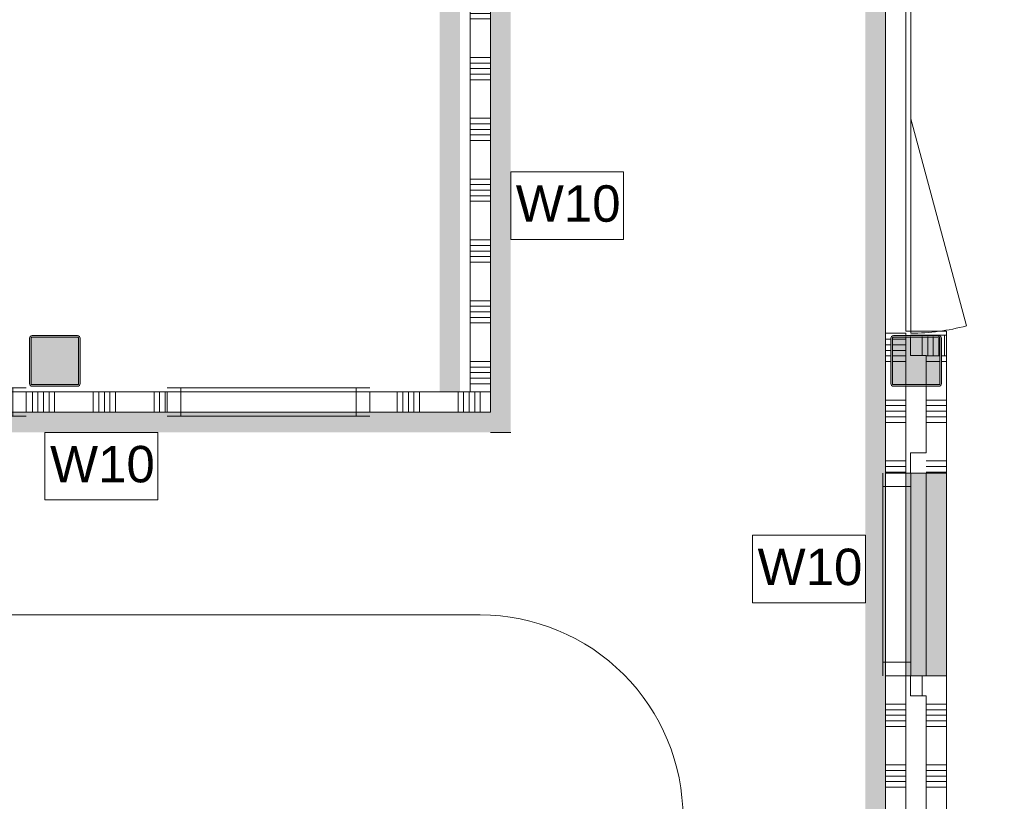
# Model space of a CAD drawing. Header units: millimetres. Extents: x -409 to 257590, y -7786 to 67330.
# Tile 184 of 210: x 85437 to 90296, y 15231 to 19086. Entities that reach past the tile are written whole.
import ezdxf

# ---------------------------------------------------------------- set-up
doc = ezdxf.new("R2010")
doc.units = ezdxf.units.MM
doc.header["$MEASUREMENT"] = 0
for name, color, linetype in [('Info Wandafwerking aanduiding', 7, 'Continuous'), ('Info Wandafwerking aanduiding Doorsnede-arcering', 7, 'Continuous'), ('New_22 NC Binnenwanden', 7, 'Continuous'), ('New_22 NC Binnenwanden Afdek-arcering', 7, 'Continuous'), ('New_22 NC Binnenwanden Deuren', 7, 'Continuous'), ('New_22 NC Binnenwanden Doorsnede-arcering', 7, 'Continuous'), ('New_22 NC Binnenwanden Laagscheidingslijnen', 7, 'Continuous'), ('New_22 NC Binnenwanden Ramen', 7, 'Continuous'), ('New_Info Wandafwerking aanduiding', 7, 'Continuous'), ('New_Info Wandafwerking aanduiding Doorsnede-arcering', 7, 'Continuous'), ('New_Z Ruimtefuncties Zone omranding', 7, 'Continuous'), ('S-COLS-____-OTLN.RVT S', 7, 'Continuous'), ('S-COLS-____-OTLN.RVT S 2D arcering', 7, 'Continuous')]:
    doc.layers.add(name, color=color, linetype=linetype)
doc.styles.add('GENERATED_STYLE_1', font='txt')

# ---------------------------------------------------------------- blocks, each defined once
blk = doc.blocks.new('*X80')
at = {"layer": 'New_22 NC Binnenwanden Doorsnede-arcering', "color": 254, "linetype": 'Continuous', "lineweight": 0, "true_color": 0xe9ebeb}
for p, q in [((87733, 21300), (87660, 21300)), ((87760, 21300), (87733, 21300)), ((87733, 21272.6), (87660, 21272.6)), ((87733, 21245.1), (87660, 21245.1)), ((87760, 21272.6), (87733, 21272.6)), ((87760, 21245.1), (87733, 21245.1)), ((87733, 21217.7), (87660, 21217.7)), ((87733, 21190.3), (87660, 21190.3)), ((87760, 21217.7), (87733, 21217.7)), ((87760, 21190.3), (87733, 21190.3)), ((87733, 21000), (87660, 21000)), ((87760, 21000), (87733, 21000)), ((87733, 20972.6), (87660, 20972.6)), ((87733, 20945.1), (87660, 20945.1)), ((87760, 20972.6), (87733, 20972.6)), ((87760, 20945.1), (87733, 20945.1)), ((87733, 20917.7), (87660, 20917.7)), ((87760, 20917.7), (87733, 20917.7)), ((87733, 20890.3), (87660, 20890.3)), ((87760, 20890.3), (87733, 20890.3)), ((87733, 20700), (87660, 20700)), ((87760, 20700), (87733, 20700)), ((87733, 20672.6), (87660, 20672.6)), ((87760, 20672.6), (87733, 20672.6)), ((87733, 20645.1), (87660, 20645.1)), ((87733, 20617.7), (87660, 20617.7)), ((87760, 20645.1), (87733, 20645.1)), ((87760, 20617.7), (87733, 20617.7)), ((87733, 20590.3), (87660, 20590.3)), ((87760, 20590.3), (87733, 20590.3)), ((87733, 20400), (87660, 20400)), ((87733, 20372.6), (87660, 20372.6)), ((87760, 20400), (87733, 20400)), ((87760, 20372.6), (87733, 20372.6)), ((87733, 20345.1), (87660, 20345.1)), ((87733, 20317.7), (87660, 20317.7)), ((87760, 20345.1), (87733, 20345.1)), ((87760, 20317.7), (87733, 20317.7)), ((87733, 20290.3), (87660, 20290.3)), ((87760, 20290.3), (87733, 20290.3)), ((87733, 20100), (87660, 20100)), ((87733, 20072.6), (87660, 20072.6)), ((87760, 20100), (87733, 20100)), ((87760, 20072.6), (87733, 20072.6)), ((87733, 20045.1), (87660, 20045.1)), ((87733, 20017.7), (87660, 20017.7)), ((87760, 20045.1), (87733, 20045.1)), ((87760, 20017.7), (87733, 20017.7)), ((87733, 19990.3), (87660, 19990.3)), ((87760, 19990.3), (87733, 19990.3)), ((87733, 19800), (87660, 19800)), ((87760, 19800), (87733, 19800)), ((87733, 19772.6), (87660, 19772.6)), ((87733, 19745.1), (87660, 19745.1)), ((87760, 19772.6), (87733, 19772.6)), ((87760, 19745.1), (87733, 19745.1)), ((87733, 19717.7), (87660, 19717.7)), ((87733, 19690.3), (87660, 19690.3)), ((87760, 19717.7), (87733, 19717.7)), ((87760, 19690.3), (87733, 19690.3)), ((87733, 19500), (87660, 19500)), ((87760, 19500), (87733, 19500)), ((87733, 19472.6), (87660, 19472.6)), ((87733, 19445.1), (87660, 19445.1)), ((87760, 19472.6), (87733, 19472.6)), ((87760, 19445.1), (87733, 19445.1)), ((87733, 19417.7), (87660, 19417.7)), ((87733, 19390.3), (87660, 19390.3)), ((87760, 19417.7), (87733, 19417.7)), ((87760, 19390.3), (87733, 19390.3)), ((87733, 19200), (87660, 19200)), ((87760, 19200), (87733, 19200)), ((87733, 19172.6), (87660, 19172.6)), ((87733, 19145.1), (87660, 19145.1)), ((87760, 19172.6), (87733, 19172.6)), ((87760, 19145.1), (87733, 19145.1)), ((87733, 19117.7), (87660, 19117.7)), ((87760, 19117.7), (87733, 19117.7)), ((87733, 19090.3), (87660, 19090.3)), ((87760, 19090.3), (87733, 19090.3)), ((87733, 18900), (87660, 18900)), ((87760, 18900), (87733, 18900)), ((87733, 18872.6), (87660, 18872.6)), ((87760, 18872.6), (87733, 18872.6)), ((87733, 18845.1), (87660, 18845.1)), ((87733, 18817.7), (87660, 18817.7)), ((87760, 18845.1), (87733, 18845.1)), ((87760, 18817.7), (87733, 18817.7)), ((87733, 18790.3), (87660, 18790.3)), ((87760, 18790.3), (87733, 18790.3)), ((87733, 18600), (87660, 18600)), ((87733, 18572.6), (87660, 18572.6)), ((87760, 18600), (87733, 18600)), ((87760, 18572.6), (87733, 18572.6)), ((87733, 18545.1), (87660, 18545.1)), ((87733, 18517.7), (87660, 18517.7)), ((87760, 18545.1), (87733, 18545.1)), ((87760, 18517.7), (87733, 18517.7)), ((87733, 18490.3), (87660, 18490.3)), ((87760, 18490.3), (87733, 18490.3)), ((87733, 18300), (87660, 18300)), ((87733, 18272.6), (87660, 18272.6)), ((87760, 18300), (87733, 18300)), ((87760, 18272.6), (87733, 18272.6)), ((87733, 18245.1), (87660, 18245.1)), ((87760, 18245.1), (87733, 18245.1)), ((87733, 18217.7), (87660, 18217.7)), ((87733, 18190.3), (87660, 18190.3)), ((87760, 18217.7), (87733, 18217.7)), ((87760, 18190.3), (87733, 18190.3)), ((87733, 18000), (87660, 18000)), ((87760, 18000), (87733, 18000)), ((87733, 17972.6), (87660, 17972.6)), ((87733, 17945.1), (87660, 17945.1)), ((87760, 17972.6), (87733, 17972.6)), ((87760, 17945.1), (87733, 17945.1)), ((87733, 17917.7), (87660, 17917.7)), ((87733, 17890.3), (87660, 17890.3)), ((87760, 17917.7), (87733, 17917.7)), ((87760, 17890.3), (87733, 17890.3)), ((87733, 17700), (87660, 17700)), ((87760, 17700), (87733, 17700)), ((87733, 17672.6), (87660, 17672.6)), ((87733, 17645.1), (87660, 17645.1)), ((87760, 17672.6), (87733, 17672.6)), ((87760, 17645.1), (87733, 17645.1)), ((87733, 17617.7), (87660, 17617.7)), ((87733, 17590.3), (87660, 17590.3)), ((87760, 17617.7), (87733, 17617.7)), ((87760, 17590.3), (87733, 17590.3)), ((87733, 17400), (87660, 17400)), ((87760, 17400), (87733, 17400)), ((87733, 17372.6), (87660, 17372.6)), ((87733, 17345.1), (87660, 17345.1)), ((87760, 17372.6), (87733, 17372.6)), ((87760, 17345.1), (87733, 17345.1)), ((87733, 17317.7), (87660, 17317.7)), ((87760, 17317.7), (87733, 17317.7)), ((87733, 17290.3), (87660, 17290.3)), ((87760, 17290.3), (87733, 17290.3))]:
    blk.add_line(p, q, dxfattribs=at)
blk = doc.blocks.new('Wall_5_2', base_point=(87660, 17250))
at = {"layer": 'New_22 NC Binnenwanden', "color": 8, "linetype": 'Continuous', "lineweight": 0, "true_color": 0x778488, "flags": 128}
for points in [[(87660, 21350), (87760, 21350)], [(87660, 21350), (87660, 17250)], [(87760, 17250), (87760, 21350)]]:
    blk.add_lwpolyline(points, dxfattribs=at)
at = {"layer": 'New_22 NC Binnenwanden Laagscheidingslijnen', "color": 8, "linetype": 'Continuous', "lineweight": 0, "true_color": 0x778488}
blk.add_line((87760, 17250), (87660, 17250), dxfattribs=at)
at = {"layer": 'New_22 NC Binnenwanden', "color": 8, "lineweight": 0, "true_color": 0x778488}
blk.add_blockref('*X80', (0, 0), dxfattribs=at)
blk = doc.blocks.new('*X602')
at = {"layer": 'New_22 NC Binnenwanden Doorsnede-arcering', "color": 254, "linetype": 'Continuous', "lineweight": 0, "true_color": 0xe9ebeb}
for p, q in [((85500, 17250), (85500, 17150)), ((85527.4, 17250), (85527.4, 17150)), ((85554.9, 17250), (85554.9, 17150)), ((85582.3, 17250), (85582.3, 17150)), ((85609.7, 17250), (85609.7, 17150)), ((85800, 17250), (85800, 17150)), ((85827.4, 17250), (85827.4, 17150)), ((85854.9, 17250), (85854.9, 17150)), ((85882.3, 17250), (85882.3, 17150)), ((85909.7, 17250), (85909.7, 17150)), ((86100, 17250), (86100, 17150)), ((86127.4, 17250), (86127.4, 17150)), ((86154.9, 17250), (86154.9, 17150))]:
    blk.add_line(p, q, dxfattribs=at)
blk = doc.blocks.new('*X603')
at = {"layer": 'New_22 NC Binnenwanden Doorsnede-arcering', "color": 254, "linetype": 'Continuous', "lineweight": 0, "true_color": 0xe9ebeb}
for p, q in [((87300, 17250), (87300, 17150)), ((87327.4, 17250), (87327.4, 17150)), ((87354.9, 17250), (87354.9, 17150)), ((87382.3, 17250), (87382.3, 17150)), ((87409.7, 17250), (87409.7, 17150)), ((87600, 17250), (87600, 17150)), ((87627.4, 17250), (87627.4, 17150)), ((87654.9, 17250), (87654.9, 17150)), ((87682.3, 17227.7), (87682.3, 17150)), ((87709.7, 17200.3), (87709.7, 17150))]:
    blk.add_line(p, q, dxfattribs=at)
blk = doc.blocks.new('R1 22_8')
at = {"layer": 'New_22 NC Binnenwanden Ramen', "color": 1, "linetype": 'Continuous', "lineweight": 0}
for p, q in [((-500, 0), (-433, 0)), ((-433, 0), (-433, -139)), ((-433, 0), (433, 0)), ((433, -139), (433, 0)), ((433, 0), (500, 0)), ((-433, -139), (-500, -139)), ((433, -139), (-433, -139)), ((500, -139), (433, -139))]:
    blk.add_line(p, q, dxfattribs=at)
at = {"layer": 'New_22 NC Binnenwanden Ramen', "color": 9, "linetype": 'Continuous', "lineweight": 0}
for p, q in [((-500, -19), (500, -19)), ((-500, -119), (500, -119))]:
    blk.add_line(p, q, dxfattribs=at)
at = {"layer": 'New_22 NC Binnenwanden Ramen', "color": 7, "linetype": 'Continuous', "lineweight": 0}
for p, q in [((-500, -119), (-500, -19)), ((-500, -119), (-500, -19)), ((500, -119), (500, -19)), ((500, -119), (500, -19))]:
    blk.add_line(p, q, dxfattribs=at)
blk = doc.blocks.new('*X609')
at = {"layer": 'New_22 NC Binnenwanden Doorsnede-arcering', "color": 254, "linetype": 'Continuous', "lineweight": 0, "true_color": 0xe9ebeb}
for p, q in [((87682.3, 17250), (87682.3, 17227.7)), ((87709.7, 17250), (87709.7, 17200.3))]:
    blk.add_line(p, q, dxfattribs=at)
blk = doc.blocks.new('Wall_131_2', base_point=(62280, 17250))
at = {"layer": 'New_22 NC Binnenwanden', "color": 8, "linetype": 'Continuous', "lineweight": 0, "true_color": 0x778488}
for p, q in [((85469.6, 17250), (85469.6, 17150)), ((86164.6, 17250), (86164.6, 17150)), ((87164.6, 17250), (87164.6, 17150))]:
    blk.add_line(p, q, dxfattribs=at)
at = {"layer": 'New_22 NC Binnenwanden', "color": 8, "linetype": 'Continuous', "lineweight": 0, "true_color": 0x778488, "flags": 128}
for points in [[(86164.6, 17250), (85469.6, 17250)], [(87660, 17250), (87164.6, 17250)], [(87760, 17150), (87760, 17250)], [(85469.6, 17150), (86164.6, 17150)], [(87164.6, 17150), (87760, 17150)]]:
    blk.add_lwpolyline(points, dxfattribs=at)
at = {"layer": 'New_22 NC Binnenwanden Laagscheidingslijnen', "color": 8, "linetype": 'Continuous', "lineweight": 0, "true_color": 0x778488}
blk.add_line((87760, 17250), (87660, 17250), dxfattribs=at)
at = {"layer": 'New_22 NC Binnenwanden', "color": 8, "lineweight": 0, "true_color": 0x778488}
for name in ['*X602', '*X603', '*X609']:
    blk.add_blockref(name, (0, 0), dxfattribs=at)
at = {"layer": 'New_22 NC Binnenwanden Ramen', "color": 1, "linetype": 'Continuous', "lineweight": 0, "zscale": 1000, "rotation": 180}
for p in [(84969.6, 17131), (86664.6, 17131)]:
    blk.add_blockref('R1 22_8', p, dxfattribs=at)
blk = doc.blocks.new('*X886')
at = {"layer": 'New_22 NC Binnenwanden Doorsnede-arcering', "color": 254, "linetype": 'Continuous', "lineweight": 0, "true_color": 0xe9ebeb}
for p, q in [((89710, 21327.4), (89810, 21327.4)), ((89710, 21300), (89810, 21300)), ((89710, 21109.7), (89810, 21109.7)), ((89710, 21082.3), (89810, 21082.3))]:
    blk.add_line(p, q, dxfattribs=at)
blk = doc.blocks.new('*X887')
at = {"layer": 'New_22 NC Binnenwanden Doorsnede-arcering', "color": 254, "linetype": 'Continuous', "lineweight": 0, "true_color": 0xe9ebeb}
for p, q in [((89710, 17509.7), (89735.3, 17509.7)), ((89710, 17482.3), (89735, 17482.3)), ((89710, 17454.9), (89735, 17454.9)), ((89710, 17427.4), (89735, 17427.4)), ((89710, 17400), (89735, 17400)), ((89710, 17209.7), (89810, 17209.7)), ((89710, 17182.3), (89810, 17182.3)), ((89710, 17154.9), (89810, 17154.9)), ((89710, 17127.4), (89810, 17127.4)), ((89710, 17100), (89810, 17100)), ((89710, 16909.7), (89810, 16909.7)), ((89710, 16882.3), (89810, 16882.3)), ((89710, 16854.9), (89810, 16854.9))]:
    blk.add_line(p, q, dxfattribs=at)
blk = doc.blocks.new('*X888')
at = {"layer": 'New_22 NC Binnenwanden Doorsnede-arcering', "color": 254, "linetype": 'Continuous', "lineweight": 0, "true_color": 0xe9ebeb}
for p, q in [((89710, 19609.7), (89810, 19609.7)), ((89710, 19582.3), (89810, 19582.3)), ((89710, 19554.9), (89810, 19554.9))]:
    blk.add_line(p, q, dxfattribs=at)
blk = doc.blocks.new('*X889')
at = {"layer": 'New_22 NC Binnenwanden Doorsnede-arcering', "color": 254, "linetype": 'Continuous', "lineweight": 0, "true_color": 0xe9ebeb}
for p, q in [((89710, 15709.7), (89810, 15709.7)), ((89710, 15682.3), (89810, 15682.3)), ((89710, 15654.9), (89810, 15654.9)), ((89710, 15627.4), (89810, 15627.4)), ((89710, 15600), (89810, 15600)), ((89710, 15409.7), (89810, 15409.7)), ((89710, 15382.3), (89810, 15382.3)), ((89710, 15354.9), (89810, 15354.9)), ((89710, 15327.4), (89810, 15327.4)), ((89710, 15300), (89810, 15300)), ((89710, 15109.7), (89810, 15109.7)), ((89710, 15082.3), (89810, 15082.3)), ((89710, 15054.9), (89810, 15054.9)), ((89710, 15027.4), (89810, 15027.4)), ((89710, 15000), (89810, 15000)), ((89710, 14809.7), (89810, 14809.7)), ((89710, 14782.3), (89810, 14782.3)), ((89710, 14754.9), (89810, 14754.9)), ((89710, 14727.4), (89810, 14727.4)), ((89710, 14700), (89810, 14700))]:
    blk.add_line(p, q, dxfattribs=at)
blk = doc.blocks.new('*X890')
at = {"layer": 'New_22 NC Binnenwanden Doorsnede-arcering', "color": 254, "linetype": 'Continuous', "lineweight": 0, "true_color": 0xe9ebeb}
for p, q in [((89743.3, 17509.7), (89810, 17509.7)), ((89743, 17482.3), (89810, 17482.3)), ((89743, 17454.9), (89810, 17454.9)), ((89743, 17427.4), (89810, 17427.4)), ((89743, 17400), (89810, 17400))]:
    blk.add_line(p, q, dxfattribs=at)
blk = doc.blocks.new('R1 22_3')
at = {"layer": 'New_22 NC Binnenwanden Ramen', "color": 1, "linetype": 'Continuous', "lineweight": 0}
for p, q in [((-500, 0), (-433, 0)), ((-433, 0), (-433, -139)), ((-433, 0), (433, 0)), ((433, -139), (433, 0)), ((433, 0), (500, 0)), ((-433, -139), (-500, -139)), ((433, -139), (-433, -139)), ((500, -139), (433, -139))]:
    blk.add_line(p, q, dxfattribs=at)
at = {"layer": 'New_22 NC Binnenwanden Ramen', "color": 9, "linetype": 'Continuous', "lineweight": 0}
for p, q in [((-500, -14), (500, -14)), ((-500, -114), (500, -114))]:
    blk.add_line(p, q, dxfattribs=at)
at = {"layer": 'New_22 NC Binnenwanden Ramen', "color": 7, "linetype": 'Continuous', "lineweight": 0}
for p, q in [((-500, -14), (-500, -114)), ((-500, -14), (-500, -114)), ((500, -14), (500, -114)), ((500, -14), (500, -114))]:
    blk.add_line(p, q, dxfattribs=at)
blk = doc.blocks.new('D1 zl1-b 22_3')
at = {"layer": 'New_22 NC Binnenwanden Deuren', "color": 1, "linetype": 'Continuous', "lineweight": 0}
for p, q in [((700, 0), (-321, 273.6)), ((-700, 0), (-357, 0)), ((700, 0), (-357, 0))]:
    blk.add_line(p, q, dxfattribs=at)
at = {"layer": 'New_22 NC Binnenwanden Deuren', "color": 7, "linetype": 'Continuous', "lineweight": 0}
for p, q in [((-700, -125), (-700, -25)), ((-700, -125), (-700, -25)), ((700, -125), (700, -25)), ((700, -125), (700, -25))]:
    blk.add_line(p, q, dxfattribs=at)
at = {"layer": 'New_22 NC Binnenwanden Deuren', "color": 1, "linetype": 'Continuous', "lineweight": 0}
blk.add_arc((700, 0), 1057, 165, 180, dxfattribs=at)
blk = doc.blocks.new('D1 zl1-a 22')
at = {"layer": 'New_22 NC Binnenwanden Deuren', "color": 1, "linetype": 'Continuous', "lineweight": 0}
for p, q in [((57, 0), (-964, 273.6)), ((57, 0), (-1000, 0)), ((1000, 0), (57, 0))]:
    blk.add_line(p, q, dxfattribs=at)
at = {"layer": 'New_22 NC Binnenwanden Deuren', "color": 7, "linetype": 'Continuous', "lineweight": 0}
for p, q in [((-1000, -125), (-1000, -25)), ((-1000, -125), (-1000, -25)), ((1000, -125), (1000, -25)), ((1000, -125), (1000, -25))]:
    blk.add_line(p, q, dxfattribs=at)
at = {"layer": 'New_22 NC Binnenwanden Deuren', "color": 1, "linetype": 'Continuous', "lineweight": 0}
blk.add_arc((57, 0), 1057, 165, 180, dxfattribs=at)
blk = doc.blocks.new('Wall_220_2', base_point=(89810, 21350))
at = {"layer": 'New_22 NC Binnenwanden', "color": 8, "linetype": 'Continuous', "lineweight": 0, "true_color": 0x778488}
for p, q in [((89710, 21060), (89810, 21060)), ((89710, 19660), (89810, 19660)), ((89710, 19540), (89810, 19540)), ((89710, 17540), (89810, 17540)), ((89710, 16850), (89810, 16850)), ((89710, 15850), (89810, 15850))]:
    blk.add_line(p, q, dxfattribs=at)
at = {"layer": 'New_22 NC Binnenwanden', "color": 8, "linetype": 'Continuous', "lineweight": 0, "true_color": 0x778488, "flags": 128}
for points in [[(89710, 21350), (89710, 21060)], [(89810, 21350), (89710, 21350)], [(89810, 21060), (89810, 21350)], [(89710, 19660), (89710, 19540)], [(89810, 19540), (89810, 19660)], [(89710, 17540), (89710, 16850)], [(89810, 17525), (89810, 17540)], [(89810, 17283), (89810, 17517)], [(89810, 16850), (89810, 17275)], [(89710, 15850), (89710, 14600)], [(89810, 14600), (89810, 15850)], [(89810, 14600), (89710, 14600)]]:
    blk.add_lwpolyline(points, dxfattribs=at)
at = {"layer": 'New_22 NC Binnenwanden', "color": 8, "lineweight": 0, "true_color": 0x778488}
for name in ['*X886', '*X888', '*X887', '*X890', '*X889']:
    blk.add_blockref(name, (0, 0), dxfattribs=at)
at = {"layer": 'New_22 NC Binnenwanden Deuren', "color": 1, "linetype": 'Continuous', "lineweight": 0, "xscale": -1, "zscale": 1000, "rotation": 270}
for name, p in [('D1 zl1-b 22_3', (89835, 20360)), ('D1 zl1-a 22', (89835, 18540))]:
    blk.add_blockref(name, p, dxfattribs=at)
at = {"layer": 'New_22 NC Binnenwanden Ramen', "color": 1, "linetype": 'Continuous', "lineweight": 0, "zscale": 1000, "rotation": 90}
blk.add_blockref('R1 22_3', (89696, 16350), dxfattribs=at)
blk = doc.blocks.new('Slab_11_2', base_point=(89810, 15850))
at = {"layer": 'New_22 NC Binnenwanden Afdek-arcering', "linetype": 'Continuous', "lineweight": 0, "true_color": 0xffffff}
blk.add_hatch(color=7, dxfattribs=at).paths.add_polyline_path([(89810, 15850), (90010, 15850), (90010, 16850), (89810, 16850)])
at = {"layer": 'New_22 NC Binnenwanden', "color": 1, "linetype": 'Continuous', "lineweight": 0, "flags": 128}
blk.add_lwpolyline([(89810, 15850), (90010, 15850), (90010, 16850), (89810, 16850)], close=True, dxfattribs=at)
blk = doc.blocks.new('*X1271')
at = {"layer": 'New_22 NC Binnenwanden Doorsnede-arcering', "color": 254, "linetype": 'Continuous', "lineweight": 0, "true_color": 0xe9ebeb}
for p, q in [((89917.7, 17475.3), (89917.7, 17517)), ((89945.1, 17475.3), (89945.1, 17517)), ((89972.6, 17492.6), (89972.6, 17515.5)), ((89917.7, 17437.7), (89917.7, 17475.3)), ((89945.1, 17465.1), (89945.1, 17475.3))]:
    blk.add_line(p, q, dxfattribs=at)
blk = doc.blocks.new('*X1272')
at = {"layer": 'New_22 NC Binnenwanden Doorsnede-arcering', "color": 254, "linetype": 'Continuous', "lineweight": 0, "true_color": 0xe9ebeb}
for p, q in [((89917.7, 17525), (89917.7, 17530)), ((89945.1, 17525), (89945.1, 17530)), ((89972.6, 17523.5), (89972.6, 17530)), ((90000, 17520), (90000, 17530))]:
    blk.add_line(p, q, dxfattribs=at)
blk = doc.blocks.new('*X1273')
at = {"layer": 'New_22 NC Binnenwanden Doorsnede-arcering', "color": 254, "linetype": 'Continuous', "lineweight": 0, "true_color": 0xe9ebeb}
blk.add_line((89890.3, 17525), (89890.3, 17530), dxfattribs=at)
blk = doc.blocks.new('*X1274')
at = {"layer": 'New_22 NC Binnenwanden Doorsnede-arcering', "color": 254, "linetype": 'Continuous', "lineweight": 0, "true_color": 0xe9ebeb}
for p, q in [((89890.3, 17475.3), (89890.3, 17517)), ((89890.3, 17430), (89890.3, 17475.3))]:
    blk.add_line(p, q, dxfattribs=at)
blk = doc.blocks.new('*X1275')
at = {"layer": 'New_22 NC Binnenwanden Doorsnede-arcering', "color": 254, "linetype": 'Continuous', "lineweight": 0, "true_color": 0xe9ebeb}
for p, q in [((89972.6, 17475.3), (89972.6, 17492.6)), ((89945.1, 17430), (89945.1, 17465.1)), ((89972.6, 17430), (89972.6, 17475.3)), ((89917.7, 17430), (89917.7, 17437.7))]:
    blk.add_line(p, q, dxfattribs=at)
blk = doc.blocks.new('*X1276')
at = {"layer": 'New_22 NC Binnenwanden Doorsnede-arcering', "color": 254, "linetype": 'Continuous', "lineweight": 0, "true_color": 0xe9ebeb}
for p, q in [((90000, 17475.3), (90000, 17520)), ((90000, 17430), (90000, 17475.3))]:
    blk.add_line(p, q, dxfattribs=at)
blk = doc.blocks.new('Wall_298_2', base_point=(90010, 17530))
at = {"layer": 'New_22 NC Binnenwanden', "color": 8, "linetype": 'Continuous', "lineweight": 0, "true_color": 0x778488, "flags": 128}
for points in [[(90010, 17530), (89832.4, 17530)], [(89832.4, 17530), (89832.4, 17525)], [(89832.4, 17517), (89832.4, 17430)], [(90010, 17530), (90010, 17430)], [(89832.4, 17430), (89910, 17430)]]:
    blk.add_lwpolyline(points, dxfattribs=at)
at = {"layer": 'New_22 NC Binnenwanden', "color": 8, "lineweight": 0, "true_color": 0x778488}
for name in ['*X1273', '*X1274', '*X1272', '*X1271', '*X1275', '*X1276']:
    blk.add_blockref(name, (0, 0), dxfattribs=at)
blk = doc.blocks.new('*X1290')
at = {"layer": 'New_22 NC Binnenwanden Doorsnede-arcering', "color": 254, "linetype": 'Continuous', "lineweight": 0, "true_color": 0xe9ebeb}
for p, q in [((89910, 17427.4), (89977, 17427.4)), ((89910, 17400), (89977, 17400))]:
    blk.add_line(p, q, dxfattribs=at)
blk = doc.blocks.new('*X1291')
at = {"layer": 'New_22 NC Binnenwanden Doorsnede-arcering', "color": 254, "linetype": 'Continuous', "lineweight": 0, "true_color": 0xe9ebeb}
for p, q in [((89910, 15709.7), (90010, 15709.7)), ((89910, 15682.3), (90010, 15682.3)), ((89910, 15654.9), (90010, 15654.9)), ((89910, 15627.4), (90010, 15627.4)), ((89910, 15600), (90010, 15600)), ((89910, 15409.7), (90010, 15409.7)), ((89910, 15382.3), (90010, 15382.3)), ((89910, 15354.9), (90010, 15354.9)), ((89910, 15327.4), (90010, 15327.4)), ((89910, 15300), (90010, 15300)), ((89910, 15109.7), (90010, 15109.7)), ((89910, 15082.3), (90010, 15082.3)), ((89910, 15054.9), (90010, 15054.9)), ((89910, 15027.4), (90010, 15027.4)), ((89910, 15000), (90010, 15000)), ((89910, 14809.7), (90010, 14809.7)), ((89910, 14782.3), (90010, 14782.3)), ((89910, 14754.9), (90010, 14754.9)), ((89910, 14727.4), (90010, 14727.4)), ((89910, 14700), (90010, 14700))]:
    blk.add_line(p, q, dxfattribs=at)
blk = doc.blocks.new('*X1292')
at = {"layer": 'New_22 NC Binnenwanden Doorsnede-arcering', "color": 254, "linetype": 'Continuous', "lineweight": 0, "true_color": 0xe9ebeb}
for p, q in [((89985, 17427.4), (90010, 17427.4)), ((89985, 17400), (90010, 17400)), ((89910, 17209.7), (90010, 17209.7)), ((89910, 17182.3), (90010, 17182.3)), ((89910, 17154.9), (90010, 17154.9)), ((89910, 17127.4), (90010, 17127.4)), ((89910, 17100), (90010, 17100)), ((89910, 16909.7), (90010, 16909.7)), ((89910, 16882.3), (90010, 16882.3)), ((89910, 16854.9), (90010, 16854.9))]:
    blk.add_line(p, q, dxfattribs=at)
blk = doc.blocks.new('R rechthoekige opening 22')
at = {"layer": 'New_22 NC Binnenwanden Ramen', "color": 9, "linetype": 'Continuous', "lineweight": 0}
for p, q in [((-500, -25), (500, -25)), ((-500, -125), (500, -125))]:
    blk.add_line(p, q, dxfattribs=at)
at = {"layer": 'New_22 NC Binnenwanden Ramen', "color": 7, "linetype": 'Continuous', "lineweight": 0}
for p, q in [((-500, -125), (-500, -25)), ((500, -125), (500, -25))]:
    blk.add_line(p, q, dxfattribs=at)
blk = doc.blocks.new('Wall_300_2', base_point=(90010, 8550))
at = {"layer": 'New_22 NC Binnenwanden', "color": 8, "linetype": 'Continuous', "lineweight": 0, "true_color": 0x778488}
for p, q in [((90010, 16850), (89910, 16850)), ((90010, 15850), (89910, 15850))]:
    blk.add_line(p, q, dxfattribs=at)
at = {"layer": 'New_22 NC Binnenwanden', "color": 8, "linetype": 'Continuous', "lineweight": 0, "true_color": 0x778488, "flags": 128}
for points in [[(89910, 17430), (89910, 17283)], [(90010, 16850), (90010, 17430)], [(89910, 17275), (89910, 16950)], [(90010, 14600), (90010, 15850)], [(89910, 15750), (89910, 13175)]]:
    blk.add_lwpolyline(points, dxfattribs=at)
at = {"layer": 'New_22 NC Binnenwanden', "color": 8, "lineweight": 0, "true_color": 0x778488}
for name in ['*X1290', '*X1292', '*X1291']:
    blk.add_blockref(name, (0, 0), dxfattribs=at)
at = {"layer": 'New_22 NC Binnenwanden Ramen', "color": 1, "linetype": 'Continuous', "lineweight": 0, "zscale": 1000, "rotation": 90}
blk.add_blockref('R rechthoekige opening 22', (89885, 16350), dxfattribs=at)
blk = doc.blocks.new('Wall_303_2', base_point=(90010, 16850))
at = {"layer": 'New_22 NC Binnenwanden', "color": 8, "linetype": 'Continuous', "lineweight": 0, "true_color": 0x778488, "flags": 128}
for points in [[(89910, 16950), (89832.4, 16950)], [(89832.4, 16850), (89832.4, 16950)], [(89832.4, 16850), (89910, 16850)]]:
    blk.add_lwpolyline(points, dxfattribs=at)
blk = doc.blocks.new('*X1312')
at = {"layer": 'New_22 NC Binnenwanden Doorsnede-arcering', "color": 254, "linetype": 'Continuous', "lineweight": 0, "true_color": 0xe9ebeb}
blk.add_line((89890.3, 15750), (89890.3, 15850), dxfattribs=at)
blk = doc.blocks.new('Wall_304_2', base_point=(90010, 15850))
at = {"layer": 'New_22 NC Binnenwanden', "color": 8, "linetype": 'Continuous', "lineweight": 0, "true_color": 0x778488, "flags": 128}
for points in [[(89910, 15850), (89832.4, 15850)], [(89832.4, 15850), (89832.4, 15750)], [(89832.4, 15750), (89910, 15750)]]:
    blk.add_lwpolyline(points, dxfattribs=at)
at = {"layer": 'New_22 NC Binnenwanden', "color": 8, "lineweight": 0, "true_color": 0x778488}
blk.add_blockref('*X1312', (0, 0), dxfattribs=at)
blk = doc.blocks.new('Wall_361_2', base_point=(89710, 4474.7))
at = {"layer": 'Info Wandafwerking aanduiding Doorsnede-arcering', "linetype": 'Continuous', "lineweight": 0}
blk.add_hatch(color=1, dxfattribs=at).paths.add_polyline_path([(89710, 4574.7), (89710, 21250), (89610, 21250), (89610, 4574.7)])
blk = doc.blocks.new('Wall_363_2', base_point=(87760, 21350))
at = {"layer": 'Info Wandafwerking aanduiding Doorsnede-arcering', "linetype": 'Continuous', "lineweight": 0}
for points in [[(87760, 21250), (87760, 17150), (87860, 17150), (87860, 21250)], [(87760, 17150), (87860, 17050), (87860, 17150)], [(87760, 17050), (87860, 17050), (87760, 17150)]]:
    blk.add_hatch(color=1, dxfattribs=at).paths.add_polyline_path(points)
at = {"layer": 'Info Wandafwerking aanduiding', "color": 9, "linetype": 'Continuous', "lineweight": 0, "flags": 128}
blk.add_lwpolyline([(87860, 17050), (87760, 17050)], dxfattribs=at)
blk = doc.blocks.new('Wall_364_2', base_point=(87760, 17150))
at = {"layer": 'Info Wandafwerking aanduiding Doorsnede-arcering', "linetype": 'Continuous', "lineweight": 0}
blk.add_hatch(color=1, dxfattribs=at).paths.add_polyline_path([(87760, 17150), (74410.4, 17150), (74410.4, 17050), (87760, 17050)])
blk = doc.blocks.new('Slab_31_2', base_point=(89810, 15850))
at = {"layer": 'New_22 NC Binnenwanden Afdek-arcering', "linetype": 'Continuous', "lineweight": 0, "true_color": 0xffffff}
blk.add_hatch(color=7, dxfattribs=at).paths.add_polyline_path([(89810, 15850), (90010, 15850), (90010, 16850), (89810, 16850)])
at = {"layer": 'New_22 NC Binnenwanden', "color": 1, "linetype": 'Continuous', "lineweight": 0, "flags": 128}
blk.add_lwpolyline([(89810, 15850), (90010, 15850), (90010, 16850), (89810, 16850)], close=True, dxfattribs=at)
blk = doc.blocks.new('Column 379[62]_2', base_point=(0.5, 3))
at = {"layer": 'S-COLS-____-OTLN.RVT S 2D arcering', "linetype": 'Continuous', "lineweight": 0, "true_color": 0x778488}
h = blk.add_hatch(color=8, dxfattribs=at)
h.paths.add_polyline_path([(85485.5, 17291), (85486.5, 17286), (85489.3, 17281.8), (85493.5, 17278.9), (85498.5, 17278), (85722.5, 17278), (85727.5, 17278.9), (85731.7, 17281.8), (85734.5, 17286), (85735.5, 17291), (85735.5, 17515), (85734.5, 17519.9), (85731.7, 17524.1), (85727.5, 17527), (85722.5, 17528), (85498.5, 17528), (85493.5, 17527), (85489.3, 17524.1), (85486.5, 17519.9), (85485.5, 17515)])
h.paths.add_polyline_path([(85722.5, 17286), (85498.5, 17286), (85496.6, 17286.3), (85495, 17287.4), (85493.9, 17289), (85493.5, 17291), (85493.5, 17515), (85493.9, 17516.9), (85495, 17518.5), (85496.6, 17519.6), (85498.5, 17520), (85722.5, 17520), (85724.4, 17519.6), (85726.1, 17518.5), (85727.1, 17516.9), (85727.5, 17515), (85727.5, 17291), (85727.1, 17289), (85726.1, 17287.4), (85724.4, 17286.3)], flags=0)
blk.add_hatch(color=8, dxfattribs=at).paths.add_polyline_path([(85722.5, 17520), (85498.5, 17520), (85496.6, 17519.6), (85495, 17518.5), (85493.9, 17516.9), (85493.5, 17515), (85493.5, 17291), (85493.9, 17289), (85495, 17287.4), (85496.6, 17286.3), (85498.5, 17286), (85722.5, 17286), (85724.4, 17286.3), (85726.1, 17287.4), (85727.1, 17289), (85727.5, 17291), (85727.5, 17515), (85727.1, 17516.9), (85726.1, 17518.5), (85724.4, 17519.6)])
at = {"layer": 'S-COLS-____-OTLN.RVT S', "color": 1, "linetype": 'Continuous', "lineweight": 0}
for p, q in [((85486.5, 17519.9), (85485.5, 17515)), ((85485.5, 17515), (85485.5, 17291)), ((85489.3, 17524.1), (85486.5, 17519.9)), ((85493.5, 17527), (85489.3, 17524.1)), ((85498.5, 17528), (85493.5, 17527)), ((85493.5, 17515), (85493.9, 17516.9)), ((85493.5, 17291), (85493.5, 17515)), ((85493.9, 17516.9), (85495, 17518.5)), ((85495, 17518.5), (85496.6, 17519.6)), ((85496.6, 17519.6), (85498.5, 17520)), ((85722.5, 17528), (85498.5, 17528)), ((85498.5, 17520), (85722.5, 17520)), ((85727.5, 17527), (85722.5, 17528)), ((85722.5, 17520), (85724.4, 17519.6)), ((85724.4, 17519.6), (85726.1, 17518.5)), ((85726.1, 17518.5), (85727.1, 17516.9)), ((85727.1, 17516.9), (85727.5, 17515)), ((85731.7, 17524.1), (85727.5, 17527)), ((85727.5, 17515), (85727.5, 17291)), ((85734.5, 17519.9), (85731.7, 17524.1)), ((85735.5, 17515), (85734.5, 17519.9)), ((85735.5, 17291), (85735.5, 17515)), ((85485.5, 17291), (85486.5, 17286)), ((85486.5, 17286), (85489.3, 17281.8)), ((85489.3, 17281.8), (85493.5, 17278.9)), ((85493.9, 17289), (85493.5, 17291)), ((85493.5, 17278.9), (85498.5, 17278)), ((85495, 17287.4), (85493.9, 17289)), ((85496.6, 17286.3), (85495, 17287.4)), ((85498.5, 17286), (85496.6, 17286.3)), ((85722.5, 17286), (85498.5, 17286)), ((85498.5, 17278), (85722.5, 17278)), ((85724.4, 17286.3), (85722.5, 17286)), ((85722.5, 17278), (85727.5, 17278.9)), ((85726.1, 17287.4), (85724.4, 17286.3)), ((85727.1, 17289), (85726.1, 17287.4)), ((85727.5, 17291), (85727.1, 17289)), ((85727.5, 17278.9), (85731.7, 17281.8)), ((85731.7, 17281.8), (85734.5, 17286)), ((85734.5, 17286), (85735.5, 17291))]:
    blk.add_line(p, q, dxfattribs=at)
blk = doc.blocks.new('Column 380[63]_2', base_point=(0.5, 3))
at = {"layer": 'S-COLS-____-OTLN.RVT S 2D arcering', "linetype": 'Continuous', "lineweight": 0, "true_color": 0x778488}
h = blk.add_hatch(color=8, dxfattribs=at)
h.paths.add_polyline_path([(89735.5, 17291), (89736.5, 17286), (89739.3, 17281.8), (89743.5, 17278.9), (89748.5, 17278), (89972.5, 17278), (89977.5, 17278.9), (89981.7, 17281.8), (89984.5, 17286), (89985.5, 17291), (89985.5, 17515), (89984.5, 17519.9), (89981.7, 17524.1), (89977.5, 17527), (89972.5, 17528), (89748.5, 17528), (89743.5, 17527), (89739.3, 17524.1), (89736.5, 17519.9), (89735.5, 17515)])
h.paths.add_polyline_path([(89972.5, 17286), (89748.5, 17286), (89746.6, 17286.3), (89745, 17287.4), (89743.9, 17289), (89743.5, 17291), (89743.5, 17515), (89743.9, 17516.9), (89745, 17518.5), (89746.6, 17519.6), (89748.5, 17520), (89972.5, 17520), (89974.4, 17519.6), (89976.1, 17518.5), (89977.1, 17516.9), (89977.5, 17515), (89977.5, 17291), (89977.1, 17289), (89976.1, 17287.4), (89974.4, 17286.3)], flags=0)
blk.add_hatch(color=8, dxfattribs=at).paths.add_polyline_path([(89972.5, 17520), (89748.5, 17520), (89746.6, 17519.6), (89745, 17518.5), (89743.9, 17516.9), (89743.5, 17515), (89743.5, 17291), (89743.9, 17289), (89745, 17287.4), (89746.6, 17286.3), (89748.5, 17286), (89972.5, 17286), (89974.4, 17286.3), (89976.1, 17287.4), (89977.1, 17289), (89977.5, 17291), (89977.5, 17515), (89977.1, 17516.9), (89976.1, 17518.5), (89974.4, 17519.6)])
at = {"layer": 'S-COLS-____-OTLN.RVT S', "color": 1, "linetype": 'Continuous', "lineweight": 0}
for p, q in [((89736.5, 17519.9), (89735.5, 17515)), ((89735.5, 17515), (89735.5, 17291)), ((89739.3, 17524.1), (89736.5, 17519.9)), ((89743.5, 17527), (89739.3, 17524.1)), ((89748.5, 17528), (89743.5, 17527)), ((89743.5, 17515), (89743.9, 17516.9)), ((89743.5, 17291), (89743.5, 17515)), ((89743.9, 17516.9), (89745, 17518.5)), ((89745, 17518.5), (89746.6, 17519.6)), ((89746.6, 17519.6), (89748.5, 17520)), ((89972.5, 17528), (89748.5, 17528)), ((89748.5, 17520), (89972.5, 17520)), ((89977.5, 17527), (89972.5, 17528)), ((89972.5, 17520), (89974.4, 17519.6)), ((89974.4, 17519.6), (89976.1, 17518.5)), ((89976.1, 17518.5), (89977.1, 17516.9)), ((89977.1, 17516.9), (89977.5, 17515)), ((89981.7, 17524.1), (89977.5, 17527)), ((89977.5, 17515), (89977.5, 17291)), ((89984.5, 17519.9), (89981.7, 17524.1)), ((89985.5, 17515), (89984.5, 17519.9)), ((89985.5, 17291), (89985.5, 17515)), ((89735.5, 17291), (89736.5, 17286)), ((89736.5, 17286), (89739.3, 17281.8)), ((89739.3, 17281.8), (89743.5, 17278.9)), ((89743.9, 17289), (89743.5, 17291)), ((89743.5, 17278.9), (89748.5, 17278)), ((89745, 17287.4), (89743.9, 17289)), ((89746.6, 17286.3), (89745, 17287.4)), ((89748.5, 17286), (89746.6, 17286.3)), ((89972.5, 17286), (89748.5, 17286)), ((89748.5, 17278), (89972.5, 17278)), ((89974.4, 17286.3), (89972.5, 17286)), ((89972.5, 17278), (89977.5, 17278.9)), ((89976.1, 17287.4), (89974.4, 17286.3)), ((89977.1, 17289), (89976.1, 17287.4)), ((89977.5, 17291), (89977.1, 17289)), ((89977.5, 17278.9), (89981.7, 17281.8)), ((89981.7, 17281.8), (89984.5, 17286)), ((89984.5, 17286), (89985.5, 17291))]:
    blk.add_line(p, q, dxfattribs=at)
blk = doc.blocks.new('Wall_556_2', base_point=(87560, 26107))
at = {"layer": 'New_Info Wandafwerking aanduiding Doorsnede-arcering', "linetype": 'Continuous', "lineweight": 0, "true_color": 0x000000}
blk.add_hatch(color=18, dxfattribs=at).paths.add_polyline_path([(87510, 26107), (87510, 17250), (87610, 17250), (87610, 26107)])
at = {"layer": 'New_Info Wandafwerking aanduiding', "color": 9, "linetype": 'Continuous', "lineweight": 0, "flags": 128}
blk.add_lwpolyline([(87610, 17250), (87510, 17250)], dxfattribs=at)

msp = doc.modelspace()

# ---------------------------------------------------------------- linework, layer by layer
at = {"layer": 'Info Wandafwerking aanduiding', "color": 9, "linetype": 'Continuous', "lineweight": 0, "flags": 128}
for points in [[(87860, 18335.6), (88416.9, 18335.6), (88416.9, 18002.8), (87860, 18002.8)], [(85561.9, 17050), (86118.7, 17050), (86118.7, 16717.1), (85561.9, 16717.1)], [(89053.1, 16543), (89610, 16543), (89610, 16210.2), (89053.1, 16210.2)]]:
    msp.add_lwpolyline(points, close=True, dxfattribs=at)
at = {"layer": 'New_Z Ruimtefuncties Zone omranding', "color": 211, "linetype": 'Continuous', "lineweight": 0, "true_color": 0xffaaff, "flags": 128}
for points in [[(80860, 17850), (81760, 17850), (81760, 17250), (85735, 17250), (87660, 17250), (87660, 26100), (85735, 26100), (85735, 26125), (81735, 26125), (80860, 26125)], [(89810, 17550), (90010, 17550), (90010, 14600), (91410, 14600), (91410, 13200), (99110, 13200), (99110, 17525), (99110, 19550), (89810, 19550)]]:
    msp.add_lwpolyline(points, close=True, dxfattribs=at)
at = {"layer": 'New_Z Ruimtefuncties Zone omranding', "color": 41, "linetype": 'Continuous', "lineweight": 0, "true_color": 0xffeeaa, "flags": 128}
for points in [[(74410.4, 15251.3), (79555, 15251.3), (79555, 15251.2, -0.414214), (80656.2, 14150), (80655, 14150), (80655, 11950, -0.414561), (79555, 10851.3), (79555, 10851.3), (74410.4, 10851.3), (74410.4, 8949.9), (87760, 8949.7), (87760, 4450), (89710, 4450), (89710, 21350), (87760, 21350), (87760, 17150), (75610, 17150), (74410.4, 17150)], [(82679.6, 9950, -0.414214), (81679.6, 10950), (81679.6, 15150, -0.366457), (82801.8, 16150), (87710, 16150, -0.414214), (88710, 15150), (88710, 10950, -0.414214), (87731.2, 9950)]]:
    msp.add_lwpolyline(points, format="xyb", close=True, dxfattribs=at)
at = {"layer": 'New_Z Ruimtefuncties Zone omranding', "color": 41, "linetype": 'Continuous', "lineweight": 0, "true_color": 0xe1e196, "flags": 128}
msp.add_lwpolyline([(81589.6, 15150), (81589.6, 10950, 0.414214), (82589.6, 9950), (87642.7, 9950, 0.414214), (88710, 10950), (88710, 15150, 0.414214), (87710, 16150), (82694, 16150, 0.36164)], format="xyb", close=True, dxfattribs=at)

# ---------------------------------------------------------------- block references
at = {"layer": 'Info Wandafwerking aanduiding', "color": 1, "lineweight": 0}
for name, p in [('Wall_361_2', (89710, 4474.7)), ('Wall_363_2', (87760, 21350)), ('Wall_364_2', (87760, 17150))]:
    msp.add_blockref(name, p, dxfattribs=at)
at = {"layer": 'New_22 NC Binnenwanden', "color": 8, "lineweight": 0, "true_color": 0x778488}
for name, p in [('Wall_5_2', (87660, 17250)), ('Wall_220_2', (89810, 21350)), ('Wall_131_2', (62280, 17250)), ('Wall_298_2', (90010, 17530)), ('Wall_300_2', (90010, 8550)), ('Wall_303_2', (90010, 16850)), ('Wall_304_2', (90010, 15850))]:
    msp.add_blockref(name, p, dxfattribs=at)
at = {"layer": 'New_22 NC Binnenwanden', "color": 1, "linetype": 'Continuous', "lineweight": 0}
for name in ['Slab_11_2', 'Slab_31_2']:
    msp.add_blockref(name, (89810, 15850), dxfattribs=at)
at = {"layer": 'New_Info Wandafwerking aanduiding', "color": 1, "lineweight": 0}
msp.add_blockref('Wall_556_2', (87560, 26107), dxfattribs=at)
at = {"layer": 'S-COLS-____-OTLN.RVT S', "color": 1, "linetype": 'Continuous', "lineweight": 0}
for name in ['Column 379[62]_2', 'Column 380[63]_2']:
    msp.add_blockref(name, (0.5, 3), dxfattribs=at)

# ---------------------------------------------------------------- texts
at = {"layer": 'Info Wandafwerking aanduiding', "color": 2, "linetype": 'Continuous', "lineweight": 0, "char_height": 180, "attachment_point": 1, "style": 'GENERATED_STYLE_1'}
for insert in [(87885, 18269.5), (85586.9, 16983.9), (89078.1, 16476.9)]:
    msp.add_mtext('\\A1;{\\pql;\\fArial|b0|i0|c0|p38;W10}', dxfattribs=dict(at, insert=insert))

doc.saveas('drawing.dxf')
